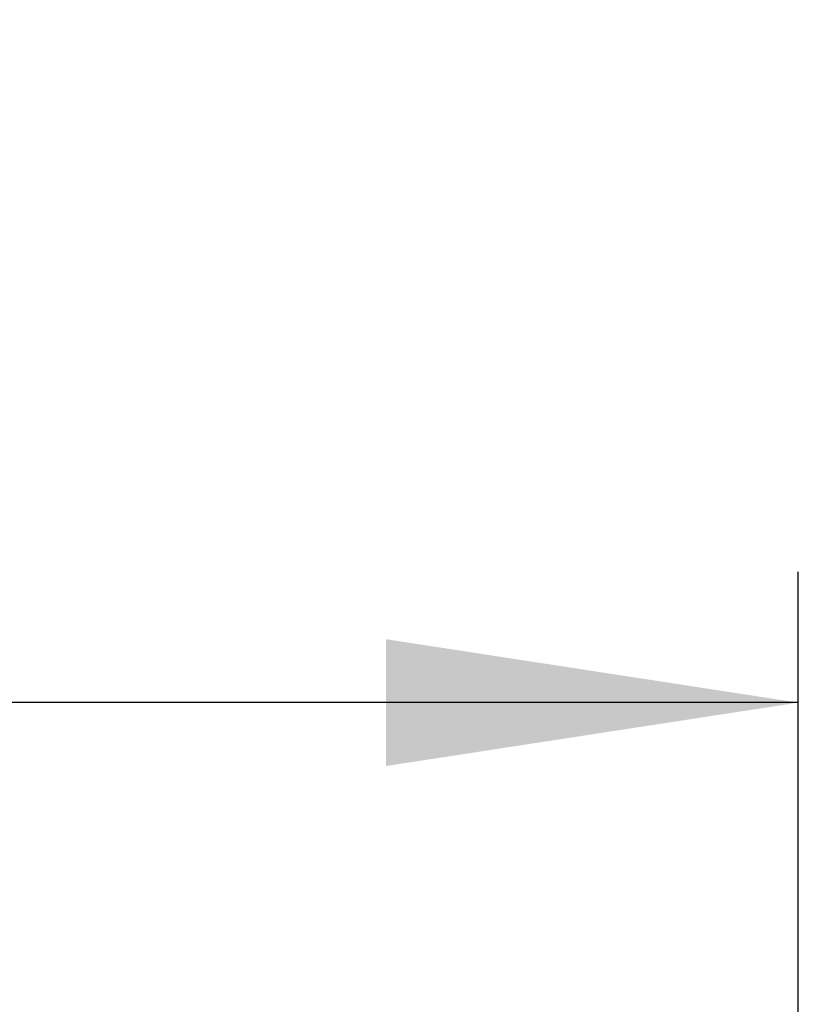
# Model space of a CAD drawing. Header units: millimetres. Extents: x 0 to 1118, y 0 to 864.
# Tile 56 of 67: x 899 to 917, y 581 to 605. Entities that reach past the tile are written whole.
import ezdxf

# ---------------------------------------------------------------- set-up
doc = ezdxf.new("R2010")
doc.units = ezdxf.units.MM
doc.layers.add('DIMENSIONS', color=140, linetype='Continuous', lineweight=25)
doc.styles.add('SLDTEXTSTYLE0', font='TXT', dxfattribs={"width": 0.75})
doc.dimstyles.new('SLDDIMSTYLE2', dxfattribs={"dimtxt": 10, "dimasz": 10, "dimexe": 0, "dimexo": 0.0625, "dimgap": 2.5, "dimtad": 0, "dimtih": 1, "dimtoh": 1, "dimdec": 1, "dimrnd": 1e-09, "dimzin": 12, "dimdsep": 46, "dimtxsty": 'SLDTEXTSTYLE0', "dimsah": 1, "dimcen": 0.09, "dimadec": 0, "dimazin": 3, "dimtfac": 1, "dimtdec": 1, "dimtofl": 0, "dimtmove": 0, "dimatfit": 3, "dimfxl": 0, "dimfrac": 2, "dimtolj": 1, "dimtzin": 12, "dimarcsym": 0})

# ---------------------------------------------------------------- blocks, each defined once
blk = doc.blocks.new('_D_14')
at = {"layer": 'DIMENSIONS'}
for p, q in [((787.2, 562.436), (787.2, 591.205)), ((917.45, 560.639), (917.45, 591.205)), ((839.394, 589.502), (836.347, 589.502)), ((836.347, 589.502), (836.347, 573.627)), ((865.255, 589.502), (868.302, 589.502)), ((868.302, 589.502), (868.302, 573.627)), ((787.2, 588.03), (831.27, 588.03)), ((917.45, 588.03), (873.379, 588.03)), ((836.347, 573.627), (839.394, 573.627)), ((868.302, 573.627), (865.255, 573.627))]:
    blk.add_line(p, q, dxfattribs=at)
for points in [[(787.2, 588.03), (797.2, 586.491), (797.2, 589.568)], [(917.45, 588.03), (907.45, 589.568), (907.45, 586.491)]]:
    blk.add_solid(points, dxfattribs=at)
at = {"layer": 'DIMENSIONS', "char_height": 10, "attachment_point": 1, "style": 'SLDTEXTSTYLE0'}
for s, insert in [('130.2', (835.7, 604.424)), ('5.13', (839.394, 586.518))]:
    blk.add_mtext(s, dxfattribs=dict(at, insert=insert))

msp = doc.modelspace()

# ---------------------------------------------------------------- dimensions: what is measured, and where the dimension line sits
at = {"layer": 'DIMENSIONS'}
dim = msp.add_linear_dim(base=(917.4496, 588.0296), p1=(787.1999, 561.1664), p2=(917.4496, 559.369), dimstyle='SLDDIMSTYLE2', dxfattribs=at)
dim.commit()
dim.dimension.update_dxf_attribs({"geometry": '_D_14', "text_midpoint": (852.3247, 588.0296), "dimtype": 160})

doc.saveas('drawing.dxf')
